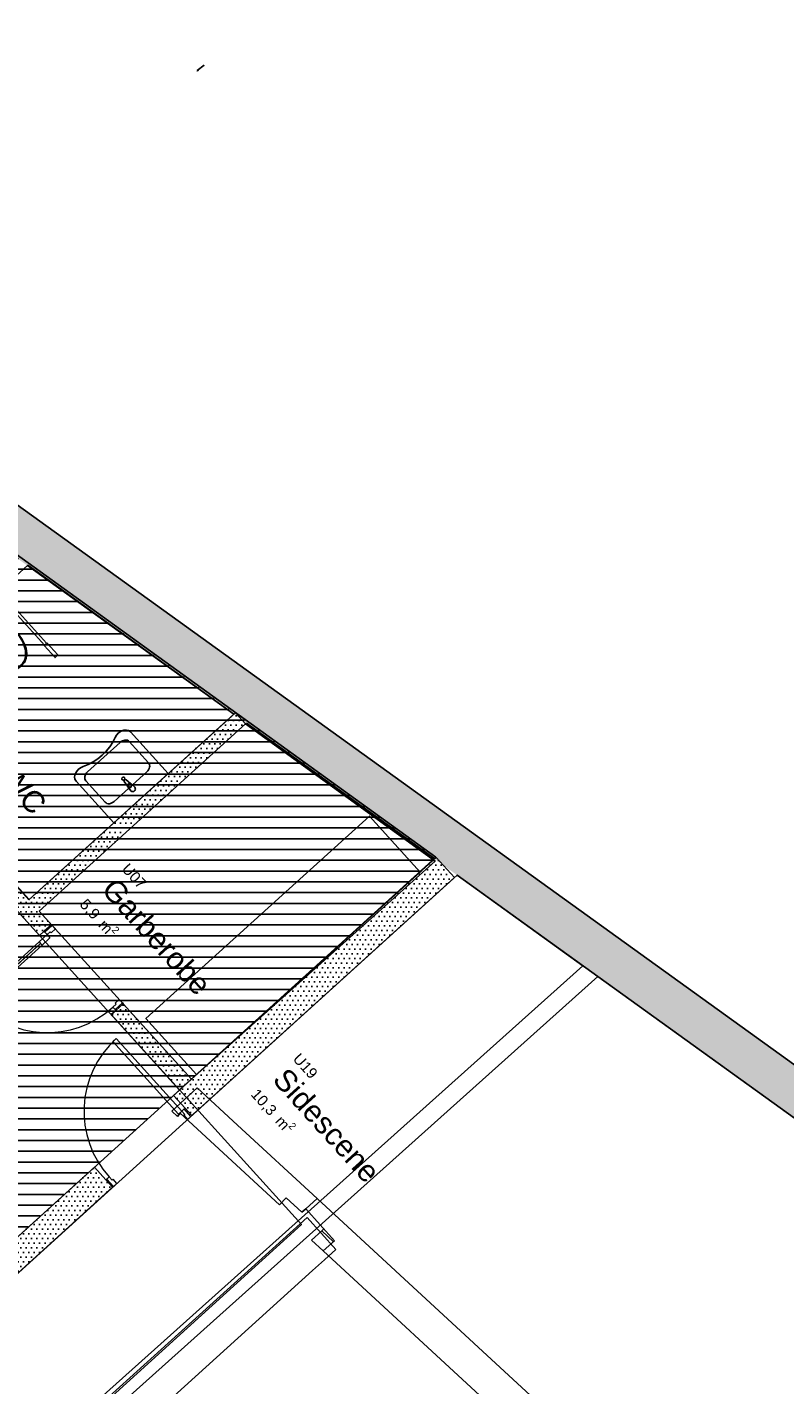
# Model space of a CAD drawing. Header units: millimetres. Extents: x 62961 to 109894, y 64087 to 106742.
# Tile 31 of 35: x 85059 to 92090, y 93906 to 106503. Entities that reach past the tile are written whole.
import ezdxf
from ezdxf.enums import TextEntityAlignment as Align

# ---------------------------------------------------------------- set-up
doc = ezdxf.new("R2010")
doc.units = ezdxf.units.MM
doc.header["$LTSCALE"] = 0.5
doc.header["$MEASUREMENT"] = 0
doc.linetypes.add('PLINE', pattern=[0])
doc.linetypes.add('Under snittplan', pattern=[300, 200, -100])
for name, color, linetype in [('000 Nye derkker i salen', 7, 'Continuous'), ('222- Søyler', 7, 'Continuous'), ('24-- Innervegger', 7, 'Continuous'), ('241- Bærende innervegger', 7, 'Continuous'), ('241- Bærende innervegger (Skravur)', 7, 'Continuous'), ('244- Vinduer_ dører_ foldevegger', 7, 'Continuous'), ('25-- Dekker', 7, 'Continuous'), ('27-- Fast inventar', 7, 'Continuous'), ('315- Utstyr for sanitærinstallasjoner', 7, 'Continuous'), ('862- M___Nettoareal', 7, 'Continuous'), ('862- M___Nettoareal(Polylinje)', 7, 'Continuous'), ('862- M___Nettoareal(Tekst)', 7, 'Continuous')]:
    doc.layers.add(name, color=color, linetype=linetype)
doc.layers.add('234- Vinduer_ dører_ porter', color=7, linetype='Continuous', lineweight=0)
doc.styles.add('GENERATED_STYLE_1', font='arial.ttf')
pattern_1 = [(0, (0, 0), (0, 86.60254), [0, -50]), (0, (25, 43.3), (0, 86.60254), [0, -50])]

# ---------------------------------------------------------------- blocks, each defined once
blk = doc.blocks.new('HC WC_U06_10', base_point=(84816, 99610))
at = {"layer": '862- M___Nettoareal(Polylinje)', "linetype": 'PLINE', "flags": 128}
blk.add_lwpolyline([(83532, 100110), (85079, 98409), (86977, 100129), (85064, 101510)], close=True, dxfattribs=at)
at = {"layer": '862- M___Nettoareal(Tekst)', "insert": (84369, 99833), "char_height": 100, "attachment_point": 1, "rotation": 312.1619, "style": 'GENERATED_STYLE_1'}
blk.add_mtext('\\A1;{\\pql;\\pt0,12050;\\fArial|b0|i0|c0|p0;\\W1.000000;5,3\\fArial|b0|i0|c0|p0;\\W1.000000;\\A1{\\H.66x;\\S^  ;}\\fArial|b0|i0|c0|p0;\\W1.000000; m\\fArial|b0|i0|c0|p0;\\W1.000000;\\A1{\\H.66x;\\S2^  ;}}', dxfattribs=at)
at = {"layer": '862- M___Nettoareal(Tekst)', "style": 'GENERATED_STYLE_1'}
for tag, height, p in [('ROOM_NUMBER', 100, (84737, 100143)), ('ROOM_NAME', 200, (84620, 100015)), ('DUMMY_861', 100, (84906, 99979)), ('DUMMY_863', 100, (84387, 99849)), ('DUMMY_862', 200, (85244, 99371))]:
    blk.add_attdef(tag, text='', height=height, rotation=312.1619, dxfattribs=at).set_placement(p, align=Align.TOP_LEFT)
blk = doc.blocks.new('Sidescene_U19_11', base_point=(87788, 96330))
at = {"layer": '862- M___Nettoareal(Polylinje)', "linetype": 'PLINE', "flags": 128}
blk.add_lwpolyline([(83821, 93899), (84369, 92562), (90214, 97792), (89049, 98636)], close=True, dxfattribs=at)
at = {"layer": '862- M___Nettoareal(Tekst)', "insert": (87224, 96683), "char_height": 100, "attachment_point": 1, "rotation": 312.1619, "style": 'GENERATED_STYLE_1'}
blk.add_mtext('\\A1;{\\pql;\\pt0,12050;\\fArial|b0|i0|c0|p0;\\W1.000000;10,3\\fArial|b0|i0|c0|p0;\\W1.000000;\\A1{\\H.66x;\\S^  ;}\\fArial|b0|i0|c0|p0;\\W1.000000; m\\fArial|b0|i0|c0|p0;\\W1.000000;\\A1{\\H.66x;\\S2^  ;}}', dxfattribs=at)
at = {"layer": '862- M___Nettoareal(Tekst)', "style": 'GENERATED_STYLE_1'}
for tag, height, p in [('ROOM_NUMBER', 100, (87592, 96993)), ('ROOM_NAME', 200, (87475, 96864)), ('DUMMY_861', 100, (87760, 96829)), ('DUMMY_863', 100, (87242, 96699)), ('DUMMY_862', 200, (88335, 95960))]:
    blk.add_attdef(tag, text='', height=height, rotation=312.1619, dxfattribs=at).set_placement(p, align=Align.TOP_LEFT)
blk = doc.blocks.new('Sminke_U04_12', base_point=(82958, 98030))
at = {"layer": '862- M___Nettoareal(Polylinje)', "linetype": 'PLINE', "flags": 128}
blk.add_lwpolyline([(81959, 101623), (79596, 99482), (84111, 94500), (85740, 95975), (86474, 96640)], close=True, dxfattribs=at)
at = {"layer": '862- M___Nettoareal(Tekst)', "insert": (82517, 98247), "char_height": 100, "attachment_point": 1, "rotation": 312.1619, "style": 'GENERATED_STYLE_1'}
blk.add_mtext('\\A1;{\\pql;\\pt0,12050;\\fArial|b0|i0|c0|p0;\\W1.000000;21,4\\fArial|b0|i0|c0|p0;\\W1.000000;\\A1{\\H.66x;\\S^  ;}\\fArial|b0|i0|c0|p0;\\W1.000000; m\\fArial|b0|i0|c0|p0;\\W1.000000;\\A1{\\H.66x;\\S2^  ;}}', dxfattribs=at)
at = {"layer": '862- M___Nettoareal(Tekst)', "style": 'GENERATED_STYLE_1'}
for tag, height, p in [('ROOM_NUMBER', 100, (82884, 98557)), ('ROOM_NAME', 200, (82768, 98429)), ('DUMMY_861', 100, (83053, 98393)), ('DUMMY_863', 100, (82535, 98263)), ('DUMMY_862', 200, (83382, 97796))]:
    blk.add_attdef(tag, text='', height=height, rotation=312.1619, dxfattribs=at).set_placement(p, align=Align.TOP_LEFT)
blk = doc.blocks.new('Scene_U14_22', base_point=(92493, 89036))
at = {"layer": '862- M___Nettoareal(Polylinje)', "linetype": 'PLINE', "flags": 128}
blk.add_lwpolyline([(84279, 92254), (84427, 91894, 0.116136), (96541, 80461), (97289, 79972), (103524, 88209), (90356, 97694), (85926, 93728)], format="xyb", close=True, dxfattribs=at)
at = {"layer": '862- M___Nettoareal(Tekst)', "style": 'GENERATED_STYLE_1'}
for tag, height, p in [('ROOM_NUMBER', 100, (92465, 89513)), ('ROOM_NAME', 200, (92349, 89384)), ('DUMMY_861', 100, (92634, 89349)), ('DUMMY_863', 100, (92116, 89219)), ('DUMMY_862', 200, (92871, 88853))]:
    blk.add_attdef(tag, text='', height=height, rotation=312.1619, dxfattribs=at).set_placement(p, align=Align.TOP_LEFT)
blk = doc.blocks.new('Garberobe_U07_23', base_point=(86211, 98081))
at = {"layer": '862- M___Nettoareal(Polylinje)', "linetype": 'PLINE', "flags": 128}
blk.add_lwpolyline([(85170, 98302), (86583, 96743), (88844, 98766), (87086, 100038)], close=True, dxfattribs=at)
at = {"layer": '862- M___Nettoareal(Tekst)', "insert": (85636, 98445), "char_height": 100, "attachment_point": 1, "rotation": 312.1619, "style": 'GENERATED_STYLE_1'}
blk.add_mtext('\\A1;{\\pql;\\pt0,12050;\\fArial|b0|i0|c0|p0;\\W1.000000;5,9\\fArial|b0|i0|c0|p0;\\W1.000000;\\A1{\\H.66x;\\S^  ;}\\fArial|b0|i0|c0|p0;\\W1.000000; m\\fArial|b0|i0|c0|p0;\\W1.000000;\\A1{\\H.66x;\\S2^  ;}}', dxfattribs=at)
at = {"layer": '862- M___Nettoareal(Tekst)', "style": 'GENERATED_STYLE_1'}
for tag, height, p in [('ROOM_NUMBER', 100, (86004, 98755)), ('ROOM_NAME', 200, (85887, 98627)), ('DUMMY_861', 100, (86173, 98591)), ('DUMMY_863', 100, (85654, 98461)), ('DUMMY_862', 200, (86767, 97700))]:
    blk.add_attdef(tag, text='', height=height, rotation=312.1619, dxfattribs=at).set_placement(p, align=Align.TOP_LEFT)
blk = doc.blocks.new('Dør metall[15]')
at = {"layer": '234- Vinduer_ dører_ porter', "linetype": 'PLINE'}
for p, q in [((85854, 97091), (85884, 97118)), ((86464, 96418), (85854, 97091)), ((85884, 97118), (86494, 96445)), ((86494, 96445), (86464, 96418)), ((86517, 96466), (86494, 96445)), ((86494, 96445), (86521, 96415)), ((86521, 96415), (86512, 96407)), ((86512, 96407), (86547, 96369)), ((86517, 96466), (86524, 96472)), ((86578, 96397), (86517, 96466)), ((86524, 96472), (86586, 96404)), ((86547, 96369), (86578, 96397)), ((86578, 96397), (86586, 96404)), ((85798, 95814), (85790, 95808)), ((85790, 95808), (85852, 95739)), ((85821, 95835), (85798, 95814)), ((85798, 95814), (85860, 95746)), ((85848, 95805), (85821, 95835)), ((85857, 95814), (85848, 95805)), ((85860, 95746), (85852, 95739)), ((85891, 95775), (85857, 95814)), ((85860, 95746), (85891, 95775))]:
    blk.add_line(p, q, dxfattribs=at)
blk.add_arc((86494, 96445), 908, 132.1807, 222.1807, dxfattribs=at)
at = {"layer": '244- Vinduer_ dører_ foldevegger', "linetype": 'PLINE'}
for p, q in [((86418, 96589), (86445, 96614)), ((86418, 96589), (86445, 96614)), ((86524, 96472), (86418, 96589)), ((86524, 96472), (86418, 96589)), ((86586, 96404), (86524, 96472)), ((86586, 96404), (86524, 96472)), ((86586, 96404), (86613, 96429)), ((86586, 96404), (86613, 96429)), ((85684, 95925), (85657, 95900)), ((85684, 95925), (85657, 95900)), ((85790, 95808), (85684, 95925)), ((85790, 95808), (85684, 95925)), ((85852, 95739), (85790, 95808)), ((85852, 95739), (85790, 95808)), ((85852, 95739), (85825, 95715)), ((85852, 95739), (85825, 95715))]:
    blk.add_line(p, q, dxfattribs=at)
blk = doc.blocks.new('Dør[18]')
at = {"layer": '234- Vinduer_ dører_ porter', "linetype": 'PLINE'}
for p, q in [((85217, 98114), (85285, 98175)), ((85292, 98168), (85224, 98106)), ((85282, 98101), (85321, 98136)), ((85292, 98168), (85285, 98175)), ((85321, 98136), (85292, 98168)), ((85170, 98016), (85245, 98083)), ((85197, 97986), (85170, 98016)), ((85271, 98054), (85197, 97986)), ((85224, 98106), (85217, 98114)), ((85224, 98106), (85245, 98083)), ((85245, 98083), (85274, 98110)), ((85245, 98083), (85271, 98054)), ((85274, 98110), (85282, 98101)), ((84659, 97526), (85184, 98001)), ((84572, 97473), (84646, 97541)), ((84673, 97511), (84599, 97444)), ((84646, 97541), (84673, 97511)), ((84599, 97444), (84572, 97473)), ((85884, 97437), (85854, 97410)), ((85854, 97410), (85875, 97387)), ((85875, 97387), (85943, 97449)), ((85875, 97387), (85882, 97380)), ((85914, 97481), (85876, 97446)), ((85876, 97446), (85884, 97437)), ((85882, 97380), (85950, 97442)), ((85943, 97449), (85914, 97481)), ((85943, 97449), (85950, 97442))]:
    blk.add_line(p, q, dxfattribs=at)
at = {"layer": '234- Vinduer_ dører_ porter', "linetype": 'PLINE', "flags": 128}
for points in [[(84646, 97541), (85170, 98016), (85184, 98001), (84659, 97526)], [(84659, 97526), (85184, 98001), (85197, 97986), (84673, 97511)]]:
    blk.add_lwpolyline(points, close=True, dxfattribs=at)
at = {"layer": '234- Vinduer_ dører_ porter', "linetype": 'PLINE'}
blk.add_arc((85245, 98083), 908, 222.1807, 312.1807, dxfattribs=at)
at = {"layer": '244- Vinduer_ dører_ foldevegger', "linetype": 'PLINE'}
for p, q in [((85285, 98175), (85217, 98114)), ((85285, 98175), (85217, 98114)), ((85285, 98175), (85260, 98203)), ((85285, 98175), (85260, 98203)), ((85174, 98075), (85149, 98102)), ((85174, 98075), (85149, 98102)), ((85217, 98114), (85174, 98075)), ((85217, 98114), (85174, 98075)), ((85882, 97380), (85839, 97341)), ((85882, 97380), (85839, 97341)), ((85950, 97442), (85882, 97380)), ((85950, 97442), (85882, 97380)), ((85950, 97442), (85975, 97414)), ((85950, 97442), (85975, 97414)), ((85839, 97341), (85864, 97314)), ((85839, 97341), (85864, 97314))]:
    blk.add_line(p, q, dxfattribs=at)
blk = doc.blocks.new('WC handikap[14]', base_point=(84538, 101096))
at = {"layer": '315- Utstyr for sanitærinstallasjoner', "linetype": 'PLINE'}
for p, q in [((84887, 101158), (84664, 100956)), ((84668, 101142), (84479, 100971)), ((84611, 101080), (84546, 101022)), ((84642, 101054), (84614, 101080)), ((84757, 101066), (84678, 101139)), ((84681, 100938), (84894, 101131)), ((84894, 101131), (84886, 101140)), ((84442, 100755), (84664, 100956)), ((84681, 100938), (84468, 100745)), ((84481, 100961), (84546, 100875)), ((84547, 101018), (84569, 100989)), ((84690, 100928), (84609, 100855)), ((84771, 101001), (84690, 100928)), ((84468, 100745), (84459, 100754)), ((84806, 100441), (84771, 100409)), ((84873, 100367), (84806, 100441)), ((84753, 100393), (84717, 100361)), ((84717, 100361), (84784, 100287)), ((84784, 100287), (84816, 100315)), ((84842, 100339), (84873, 100367))]:
    blk.add_line(p, q, dxfattribs=at)
at = {"layer": '315- Utstyr for sanitærinstallasjoner', "linetype": 'PLINE', "flags": 128}
for points in [[(84598, 100845), (84634, 100867), (84668, 100891), (84699, 100918), (84729, 100946), (84756, 100978), (84782, 101011), (84805, 101047), (84806, 101052), (84805, 101058), (84802, 101064), (84797, 101070), (84699, 101161), (84696, 101163), (84693, 101165), (84690, 101165), (84688, 101164), (84456, 100953), (84454, 100951), (84454, 100949), (84455, 100946), (84457, 100942), (84538, 100836), (84543, 100830), (84549, 100826), (84555, 100825), (84560, 100826)], [(84755, 100603), (84798, 100574), (84844, 100551), (84889, 100541), (84933, 100541), (84973, 100553), (85008, 100576), (85034, 100608), (85050, 100648), (85055, 100691), (85049, 100737), (85031, 100785), (85007, 100830), (84976, 100873), (84939, 100911), (84677, 101153), (84467, 100964), (84682, 100678), (84716, 100638)], [(85243, 100789), (85344, 100678), (85318, 100654), (85217, 100766)], [(84772, 100363), (84873, 100252), (84899, 100276), (84798, 100387)]]:
    blk.add_lwpolyline(points, close=True, dxfattribs=at)
for points in [[(84886, 101140), (85221, 100769), (85240, 100786), (84904, 101157, 1)], [(84459, 100754), (84795, 100383), (84776, 100367), (84441, 100738, -1)]]:
    blk.add_lwpolyline(points, format="xyb", close=True, dxfattribs=at)
at = {"layer": '315- Utstyr for sanitærinstallasjoner', "linetype": 'PLINE'}
for centre, start, end in [((84895, 101148), 132.1152, 222.1152), ((84450, 100746), 42.1152, 132.1152)]:
    blk.add_arc(centre, 12.5, start, end, dxfattribs=at)
for centre, major_axis, ratio, start_param, end_param in [((83936, 101761), (-741, 819), 0.638959, 2.950724, 3.332462), ((84357, 101296), (-257, 285), 0.638959, 2.950718, 3.332467), ((84613, 101078), (-2.32, 2.57), 0.638959, 4.848359, 6.283009), ((84639, 101051), (-3.81, 4.22), 0.638959, 3.488981, 4.854376), ((84674, 101136), (-5.7, 6.3), 0.638959, 4.683853, 6.269766), ((84751, 101058), (-10.6, 11.7), 0.638959, 3.275185, 4.875305), ((84485, 100965), (-5.7, 6.3), 0.638959, 0.013419, 1.599332), ((84549, 101019), (-2.32, 2.57), 0.638959, 0.000177, 1.434827), ((84572, 100991), (-3.81, 4.22), 0.638959, 1.42881, 2.794205), ((84645, 100593), (-290, 321), 0.984002, 4.688771, 5.241791), ((84555, 100880), (-10.6, 11.7), 0.638959, 1.40788, 3.008), ((85028, 100939), (-290, 321), 0.984002, 1.041392, 1.594412), ((84786, 100688), (-175, 194), 0.984002, 3.867528, 4.768116), ((84907, 100687), (-94, 104), 0.984002, 3.147454, 3.774097), ((84919, 100808), (-175, 194), 0.984002, 1.515065, 2.415654), ((84908, 100688), (-94, 104), 0.984002, 2.509088, 3.135732)]:
    blk.add_ellipse(centre, major_axis=major_axis, ratio=ratio, start_param=start_param, end_param=end_param, dxfattribs=at)
blk = doc.blocks.new('Servant[15]', base_point=(86116, 99349))
at = {"layer": '315- Utstyr for sanitærinstallasjoner', "linetype": 'PLINE'}
for p, q in [((85619, 99593), (85922, 99867)), ((85922, 99867), (85932, 99875)), ((85932, 99875), (85944, 99881)), ((85944, 99881), (85956, 99885)), ((85956, 99885), (85967, 99888)), ((85967, 99888), (85979, 99888)), ((85979, 99888), (85989, 99886)), ((85989, 99886), (85999, 99881)), ((85999, 99881), (86006, 99875)), ((86006, 99875), (86186, 99676)), ((86186, 99676), (86192, 99668)), ((86192, 99668), (86195, 99658)), ((86195, 99658), (86196, 99647)), ((86196, 99647), (86195, 99636)), ((85593, 99538), (85594, 99550)), ((85594, 99528), (85593, 99538)), ((85594, 99550), (85598, 99561)), ((85598, 99518), (85594, 99528)), ((85598, 99561), (85603, 99573)), ((85603, 99510), (85598, 99518)), ((85603, 99573), (85610, 99583)), ((85610, 99583), (85619, 99593)), ((86170, 99593), (85868, 99319)), ((86179, 99603), (86170, 99593)), ((86186, 99613), (86179, 99603)), ((86192, 99625), (86186, 99613)), ((86195, 99636), (86192, 99625)), ((85783, 99311), (85603, 99510)), ((86002, 99455), (86012, 99444)), ((86012, 99444), (86032, 99462)), ((86032, 99462), (86022, 99473)), ((85791, 99305), (85783, 99311)), ((85800, 99300), (85791, 99305)), ((85811, 99298), (85800, 99300)), ((85822, 99298), (85811, 99298)), ((85834, 99300), (85822, 99298)), ((85846, 99305), (85834, 99300)), ((85857, 99311), (85846, 99305)), ((85868, 99319), (85857, 99311))]:
    blk.add_line(p, q, dxfattribs=at)
at = {"layer": '315- Utstyr for sanitærinstallasjoner', "linetype": 'PLINE', "flags": 128}
blk.add_lwpolyline([(85876, 99912), (85889, 99935), (85908, 99955), (85931, 99970), (85955, 99979), (85979, 99981), (86001, 99976), (86018, 99964), (86368, 99577), (85864, 99120), (85514, 99507), (85503, 99525), (85500, 99547), (85504, 99571), (85516, 99594), (85533, 99615), (85555, 99632), (85579, 99643), (85626, 99662), (85671, 99686), (85714, 99715), (85754, 99748), (85791, 99785), (85825, 99825), (85853, 99868)], close=True, dxfattribs=at)
blk.add_lwpolyline([(86020, 99418), (85995, 99451, -0.12102), (85991, 99461), (85960, 99504, -0.882566), (85977, 99519), (86017, 99485, -0.12102), (86026, 99480), (86057, 99451, -1)], format="xyb", close=True, dxfattribs=at)
at = {"layer": '315- Utstyr for sanitærinstallasjoner', "linetype": 'PLINE'}
blk.add_circle((85952, 99530), 15, dxfattribs=at)
for centre, radius, start, end in [((86011, 99464), 21.1, 74.9517, 189.4097), ((86012, 99464), 13.6, 42.1807, 222.1807)]:
    blk.add_arc(centre, radius, start, end, dxfattribs=at)
blk = doc.blocks.new('Wall 17[21]', base_point=(100268, 83872))
at = {"layer": '222- Søyler', "linetype": 'PLINE'}
for p, q in [((86401, 96444), (86636, 96662)), ((86636, 96662), (87012, 96315)), ((86453, 96396), (86401, 96444)), ((86453, 96396), (86480, 96425)), ((86480, 96425), (87402, 95575)), ((87012, 96315), (87749, 95635)), ((87402, 95575), (87462, 95640)), ((87607, 95507), (87462, 95640)), ((87749, 95635), (87644, 95540)), ((87749, 95635), (100354, 84010)), ((87607, 95507), (87644, 95540)), ((87644, 95540), (87912, 95243)), ((87793, 95335), (87697, 95248)), ((87806, 95148), (87697, 95248)), ((87793, 95335), (87813, 95353)), ((87902, 95234), (87793, 95335)), ((87912, 95243), (87806, 95148)), ((100159, 83754), (87806, 95148))]:
    blk.add_line(p, q, dxfattribs=at)
blk = doc.blocks.new('Wall 28[23]', base_point=(71831, 80889))
at = {"layer": '24-- Innervegger', "linetype": 'PLINE'}
for p, q in [((71733, 81071), (87656, 95459)), ((87924, 95162), (87656, 95459)), ((87924, 95162), (87818, 95067)), ((87818, 95067), (87707, 94966)), ((87707, 94966), (71965, 80741))]:
    blk.add_line(p, q, dxfattribs=at)
blk = doc.blocks.new('Bord rektangulært 01[58]', base_point=(88707, 98664))
at = {"layer": '27-- Fast inventar', "linetype": 'PLINE', "flags": 128}
blk.add_lwpolyline([(88707, 98664), (88237, 99183), (86161, 97305), (86631, 96785)], close=True, dxfattribs=at)

msp = doc.modelspace()

# ---------------------------------------------------------------- hatches: boundary and pattern name
at = {"linetype": 'Continuous'}
h = msp.add_hatch(dxfattribs=at)
h.set_pattern_fill('Linjer_100_mm', color=256, style=0, pattern_type=2)
h.set_pattern_definition([(0, (85462.43, 99773.29), (0, 100), [])])
h.paths.add_polyline_path([(83262, 102804), (88855, 98798), (84079, 94478), (79568, 99457)])
at = {"layer": '241- Bærende innervegger (Skravur)', "linetype": 'Continuous'}
h = msp.add_hatch(dxfattribs=at)
h.set_pattern_fill('Eksisterende_konstruksjon', color=256, style=0, pattern_type=2)
h.set_pattern_definition(pattern_1)
h.paths.add_polyline_path([(78507, 106228), (103524, 88209), (103766, 88528), (78811, 106503)])
h = msp.add_hatch(dxfattribs=at)
h.set_pattern_fill('Eksisterende_konstruksjon', color=256, style=0, pattern_type=2)
h.set_pattern_definition(pattern_1)
h.paths.add_polyline_path([(86992, 100142), (85076, 98406), (85170, 98302), (87086, 100038)])
h = msp.add_hatch(dxfattribs=at)
h.set_pattern_fill('Eksisterende_konstruksjon', color=256, style=0, pattern_type=2)
h.set_pattern_definition(pattern_1)
h.paths.add_polyline_path([(84440, 98885), (85174, 98075), (85285, 98175), (84551, 98985)])
h = msp.add_hatch(dxfattribs=at)
h.set_pattern_fill('Eksisterende_konstruksjon', color=256, style=0, pattern_type=2)
h.set_pattern_definition(pattern_1)
h.paths.add_polyline_path([(88855, 98798), (86418, 96589), (86586, 96404), (89023, 98612)])
h = msp.add_hatch(dxfattribs=at)
h.set_pattern_fill('Eksisterende_konstruksjon', color=256, style=0, pattern_type=2)
h.set_pattern_definition(pattern_1)
h.paths.add_polyline_path([(85950, 97442), (85839, 97341), (86472, 96642), (86583, 96743)])
h = msp.add_hatch(dxfattribs=at)
h.set_pattern_fill('Eksisterende_konstruksjon', color=256, style=0, pattern_type=2)
h.set_pattern_definition(pattern_1)
h.paths.add_polyline_path([(84111, 94499), (84279, 94314), (85852, 95739), (85684, 95925)])

# ---------------------------------------------------------------- linework, layer by layer
at = {"layer": '000 Nye derkker i salen', "linetype": 'Under snittplan', "flags": 128}
msp.add_lwpolyline([(86701, 106150), (86636, 106100), (86640, 106095)], close=True, dxfattribs=at)
at = {"layer": '241- Bærende innervegger', "linetype": 'PLINE'}
for p, q in [((85285, 98175), (85217, 98114)), ((85285, 98175), (85260, 98203)), ((85174, 98075), (85149, 98102)), ((85217, 98114), (85174, 98075)), ((85882, 97380), (85839, 97341)), ((85950, 97442), (85882, 97380)), ((85950, 97442), (85975, 97414)), ((85839, 97341), (85864, 97314)), ((86418, 96589), (86445, 96614)), ((86524, 96472), (86418, 96589)), ((86586, 96404), (86524, 96472)), ((86586, 96404), (86613, 96429)), ((85684, 95925), (85657, 95900)), ((85790, 95808), (85684, 95925)), ((85852, 95739), (85790, 95808)), ((85852, 95739), (85825, 95715))]:
    msp.add_line(p, q, dxfattribs=at)
at = {"layer": '241- Bærende innervegger', "linetype": 'PLINE', "flags": 128}
for points in [[(103766, 88528), (78811, 106503)], [(85061, 101508), (86977, 100128)], [(86992, 100142), (85076, 98406)], [(85170, 98302), (87086, 100038)], [(87086, 100038), (86992, 100142)], [(87093, 100045), (88841, 98785)], [(85076, 98406), (84551, 98985)], [(84440, 98885), (85174, 98075)], [(88855, 98798), (86418, 96589)], [(89023, 98612), (88855, 98798)], [(89049, 98636), (103524, 88209)], [(86586, 96404), (89023, 98612)], [(85285, 98175), (85170, 98302)], [(86583, 96743), (85950, 97442)], [(85839, 97341), (86472, 96642)], [(86472, 96642), (86583, 96743)], [(85684, 95925), (84111, 94499)], [(84094, 94146), (85852, 95739)]]:
    msp.add_lwpolyline(points, dxfattribs=at)
at = {"layer": '25-- Dekker', "linetype": 'PLINE', "flags": 128}
msp.add_lwpolyline([(63526, 92662), (71893, 83428), (71966, 83484), (73099, 82236), (78655, 87282), (87604, 95394), (86472, 96642), (88851, 98801), (78525, 106254), (76516, 104433), (78749, 102789), (78161, 102257), (77529, 102954), (77407, 102843), (76777, 103539), (76646, 103420), (76083, 104041)], close=True, dxfattribs=at)

# ---------------------------------------------------------------- block references
at = {"layer": '222- Søyler', "linetype": 'PLINE'}
msp.add_blockref('Wall 17[21]', (100268, 83872), dxfattribs=at)
at = {"layer": '24-- Innervegger', "linetype": 'PLINE'}
msp.add_blockref('Wall 28[23]', (71831, 80889), dxfattribs=at)
at = {"layer": '244- Vinduer_ dører_ foldevegger', "linetype": 'PLINE'}
for name in ['Dør[18]', 'Dør metall[15]']:
    msp.add_blockref(name, (0, 0), dxfattribs=at)
at = {"layer": '27-- Fast inventar', "linetype": 'PLINE'}
msp.add_blockref('Bord rektangulært 01[58]', (88707, 98664), dxfattribs=at)
at = {"layer": '315- Utstyr for sanitærinstallasjoner', "linetype": 'PLINE'}
for name, p in [('WC handikap[14]', (84538, 101096)), ('Servant[15]', (86116, 99349))]:
    msp.add_blockref(name, p, dxfattribs=at)
at = {"layer": '862- M___Nettoareal', "linetype": 'Continuous'}
ref = msp.add_blockref('Sminke_U04_12', (82958, 98030), dxfattribs=at)
ref.add_attrib('ROOM_NAME', 'Sminke', dxfattribs={"layer": '862- M___Nettoareal(Tekst)', "color": 7, "height": 200, "rotation": 312.1619, "style": 'GENERATED_STYLE_1'}).set_placement((82768, 98429), align=Align.TOP_LEFT)
ref.add_attrib('ROOM_NUMBER', 'U04', dxfattribs={"layer": '862- M___Nettoareal(Tekst)', "color": 7, "height": 100, "rotation": 312.1619, "style": 'GENERATED_STYLE_1'}).set_placement((82884, 98557), align=Align.TOP_LEFT)
ref = msp.add_blockref('HC WC_U06_10', (84816, 99610), dxfattribs=at)
ref.add_attrib('ROOM_NAME', 'HC WC', dxfattribs={"layer": '862- M___Nettoareal(Tekst)', "color": 7, "height": 200, "rotation": 312.1619, "style": 'GENERATED_STYLE_1'}).set_placement((84620, 100015), align=Align.TOP_LEFT)
ref.add_attrib('ROOM_NUMBER', 'U06', dxfattribs={"layer": '862- M___Nettoareal(Tekst)', "color": 7, "height": 100, "rotation": 312.1619, "style": 'GENERATED_STYLE_1'}).set_placement((84737, 100143), align=Align.TOP_LEFT)
ref = msp.add_blockref('Garberobe_U07_23', (86211, 98081), dxfattribs=at)
ref.add_attrib('ROOM_NAME', 'Garberobe', dxfattribs={"layer": '862- M___Nettoareal(Tekst)', "color": 7, "height": 200, "rotation": 312.1619, "style": 'GENERATED_STYLE_1'}).set_placement((85887, 98627), align=Align.TOP_LEFT)
ref.add_attrib('ROOM_NUMBER', 'U07', dxfattribs={"layer": '862- M___Nettoareal(Tekst)', "color": 7, "height": 100, "rotation": 312.1619, "style": 'GENERATED_STYLE_1'}).set_placement((86004, 98755), align=Align.TOP_LEFT)
ref = msp.add_blockref('Sidescene_U19_11', (87788, 96330), dxfattribs=at)
ref.add_attrib('ROOM_NAME', 'Sidescene', dxfattribs={"layer": '862- M___Nettoareal(Tekst)', "color": 7, "height": 200, "rotation": 312.1619, "style": 'GENERATED_STYLE_1'}).set_placement((87475, 96864), align=Align.TOP_LEFT)
ref.add_attrib('ROOM_NUMBER', 'U19', dxfattribs={"layer": '862- M___Nettoareal(Tekst)', "color": 7, "height": 100, "rotation": 312.1619, "style": 'GENERATED_STYLE_1'}).set_placement((87592, 96993), align=Align.TOP_LEFT)
msp.add_blockref('Scene_U14_22', (92493, 89036), dxfattribs=at)

doc.saveas('drawing.dxf')
